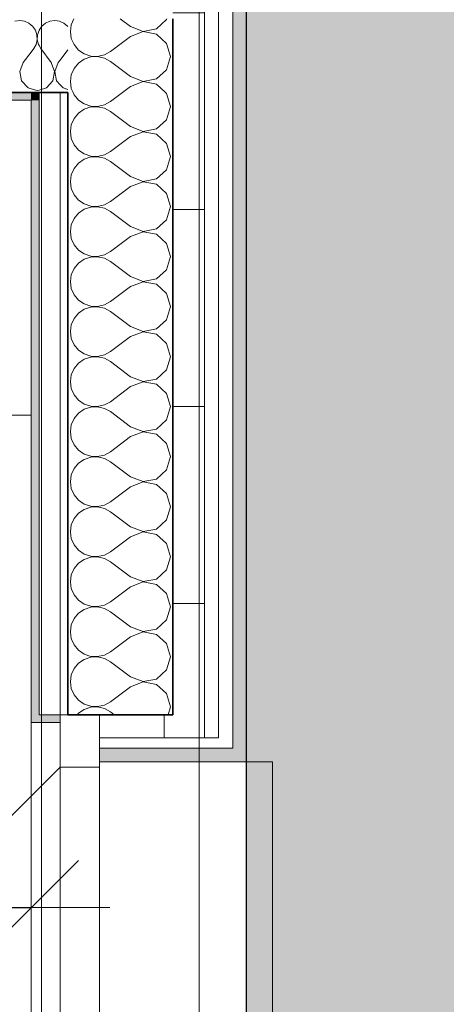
# Model space of a CAD drawing. Header units: metres. Extents: x -7.1 to 26.5, y -14.7 to 18.1.
# Tile 120 of 182: x 22.6 to 23.4, y 1.9 to 3.7. Entities that reach past the tile are written whole.
import ezdxf

# ---------------------------------------------------------------- set-up
doc = ezdxf.new("R2010")
doc.units = ezdxf.units.M
doc.header["$PDMODE"] = 65
doc.linetypes.add('AUSGEZOGEN', pattern=[0])
for name, color, linetype in [('XR$1$010 Aussenwände', 7, 'AUSGEZOGEN'), ('XR$1$010 Aussenwände Schichttrennlinien', 7, 'AUSGEZOGEN'), ('XR$1$010 Fenster', 7, 'AUSGEZOGEN'), ('XR$1$015 Innenwände', 7, 'AUSGEZOGEN'), ('XR$1$015 Innenwände Schichttrennlinien', 7, 'AUSGEZOGEN'), ('XR$1$030 Bodenaufbauten', 7, 'AUSGEZOGEN'), ('XR$1$065 Möbel Einrichtung', 7, 'AUSGEZOGEN'), ('XR$1$080 Raumdefinitionen Kontur', 7, 'AUSGEZOGEN'), ('XR$2$105 Bemassungen 100', 7, 'AUSGEZOGEN'), ('XR$3$010 Aussenwände Bauteilschraffuren', 7, 'AUSGEZOGEN'), ('XR$3$015 Innenwände Bauteilschraffuren', 7, 'AUSGEZOGEN'), ('XR$3$035 Decken', 7, 'AUSGEZOGEN')]:
    doc.layers.add(name, color=color, linetype=linetype)
doc.styles.add('ARIAL', font='arial.ttf')
doc.dimstyles.new('DIMSTYLE_3', dxfattribs={"dimtxt": 0.2, "dimasz": 0.3, "dimexe": 0, "dimexo": 0, "dimgap": 0.1, "dimtad": 2, "dimrnd": 0.005, "dimzin": 4, "dimdsep": 46, "dimtxsty": 'ARIAL', "dimblk1": 'ALL_ML_STRICH', "dimblk2": 'ALL_ML_STRICH', "dimsah": 1, "dimcen": 0, "dimclrd": 7, "dimclre": 7, "dimclrt": 7, "dimadec": 0, "dimazin": 0, "dimtfac": 1, "dimtdec": 0, "dimtix": 1, "dimtmove": 2, "dimatfit": 3, "dimfxl": 0, "dimtzin": 0, "dimlwd": 0, "dimlwe": 18, "dimarcsym": 0})
pattern_1 = [(0, (1500, 1500), (750, 750), [750, -750]), (90, (1500, 1500), (-750, 750), [750, -750])]
pattern_2 = [(0, (0.375, 0.375), (0.1875, 0.1875), [0.1875, -0.1875]), (90, (0.375, 0.375), (-0.1875, 0.1875), [0.1875, -0.1875])]

# ---------------------------------------------------------------- blocks, each defined once
blk = doc.blocks.new('ALL_ML_STRICH')
at = {"color": 0, "linetype": 'ByBlock', "lineweight": -2}
for p, q in [((0, -0.5), (0, 0.5)), ((-0.3, -0.3), (0.3, 0.3)), ((-1, 0), (0.5, 0))]:
    blk.add_line(p, q, dxfattribs=at)
blk = doc.blocks.new('*D156')
at = {"layer": 'DEFPOINTS', "color": 7, "linetype": 'AUSGEZOGEN', "lineweight": 18, "transparency": 16777216}
for p in [(18.6318, 2.3555), (22.6218, 2.1433), (18.6318, 2.0461)]:
    blk.add_point(p, dxfattribs=at)
at = {"layer": 'XR$2$105 Bemassungen 100', "color": 7, "linetype": 'AUSGEZOGEN', "lineweight": -2, "transparency": 16777216}
for p, q in [((18.6318, 2.6261), (18.6318, 2.0461)), ((18.6318, 2.0461), (22.6218, 2.0461)), ((22.6218, 2.0461), (22.6218, 2.0461))]:
    blk.add_line(p, q, dxfattribs=at)
at = {"layer": 'XR$2$105 Bemassungen 100', "color": 7, "linetype": 'AUSGEZOGEN', "lineweight": 18, "transparency": 16777216, "xscale": 0.3, "yscale": 0.3, "zscale": 0.3, "rotation": 180}
blk.add_blockref('ALL_ML_STRICH', (18.6318, 2.0461), dxfattribs=at)
at = {"layer": 'XR$2$105 Bemassungen 100', "color": 7, "linetype": 'AUSGEZOGEN', "lineweight": 18, "transparency": 16777216, "xscale": 0.3, "yscale": 0.3, "zscale": 0.3}
blk.add_blockref('ALL_ML_STRICH', (22.6218, 2.0461), dxfattribs=at)
at = {"layer": 'XR$2$105 Bemassungen 100', "color": 7, "linetype": 'AUSGEZOGEN', "lineweight": 18, "transparency": 16777216, "insert": (20.6382, 2.2496), "char_height": 0.2, "width": 0.64, "attachment_point": 5, "style": 'ARIAL'}
blk.add_mtext('\\W0.80;\\A1;{\\A1;{3.99\\H0.132000;\\S^ ;}}', dxfattribs=at)
blk = doc.blocks.new('COMPLEXOBJECT_48')
at = {"layer": 'XR$3$035 Decken', "color": 8, "linetype": 'AUSGEZOGEN', "lineweight": 25, "transparency": 33554687}
blk.add_lwpolyline([(23.0318, -0.0472), (23.0318, 6.0735), (24.5318, 6.0721)], dxfattribs=at)
blk = doc.blocks.new('COMPLEXOBJECT_60')
at = {"layer": 'XR$3$010 Aussenwände Bauteilschraffuren', "color": 8, "linetype": 'AUSGEZOGEN', "lineweight": 13, "transparency": 33554687}
for p, q in [((22.7017, 3.5985), (22.7036, 3.594)), ((22.7036, 3.594), (22.712, 3.5839)), ((22.712, 3.5839), (22.7229, 3.5765)), ((22.7612, 3.5746), (22.7727, 3.581)), ((22.7961, 3.5985), (22.7727, 3.581)), ((22.8799, 3.5965), (22.8777, 3.5985)), ((22.887, 3.5714), (22.8799, 3.5965)), ((22.7229, 3.5664), (22.712, 3.559)), ((22.7229, 3.5765), (22.7353, 3.5723)), ((22.7353, 3.5706), (22.7229, 3.5664)), ((22.7353, 3.5723), (22.7484, 3.5716)), ((22.7484, 3.5712), (22.7353, 3.5706)), ((22.7484, 3.5716), (22.7612, 3.5746)), ((22.7612, 3.5683), (22.7484, 3.5712)), ((22.7727, 3.5619), (22.7612, 3.5683)), ((22.8799, 3.5464), (22.887, 3.5714)), ((22.7036, 3.5488), (22.6983, 3.5368)), ((22.712, 3.559), (22.7036, 3.5488)), ((22.8108, 3.5333), (22.7727, 3.5619)), ((22.8607, 3.5288), (22.8799, 3.5464)), ((22.6983, 3.5368), (22.6965, 3.5238)), ((22.8108, 3.5333), (22.8351, 3.524)), ((22.8351, 3.524), (22.8607, 3.5288)), ((22.6965, 3.5238), (22.6983, 3.5108)), ((22.6983, 3.5108), (22.7036, 3.4988)), ((22.8108, 3.5143), (22.7727, 3.4857)), ((22.8351, 3.5236), (22.8108, 3.5143)), ((22.8607, 3.5188), (22.8351, 3.5236)), ((22.8799, 3.5012), (22.8607, 3.5188)), ((22.7036, 3.4988), (22.712, 3.4887)), ((22.712, 3.4887), (22.7229, 3.4812)), ((22.887, 3.4762), (22.8799, 3.5012)), ((22.7229, 3.4712), (22.712, 3.4637)), ((22.7229, 3.4812), (22.7353, 3.477)), ((22.7353, 3.4754), (22.7229, 3.4712)), ((22.7353, 3.477), (22.7484, 3.4764)), ((22.7484, 3.476), (22.7353, 3.4754)), ((22.7484, 3.4764), (22.7612, 3.4794)), ((22.7612, 3.473), (22.7484, 3.476)), ((22.7612, 3.4794), (22.7727, 3.4857)), ((22.7727, 3.4667), (22.7612, 3.473)), ((22.8799, 3.4512), (22.887, 3.4762)), ((22.7036, 3.4536), (22.6983, 3.4416)), ((22.712, 3.4637), (22.7036, 3.4536)), ((22.8108, 3.4381), (22.7727, 3.4667)), ((22.8607, 3.4336), (22.8799, 3.4512)), ((22.6983, 3.4416), (22.6965, 3.4286)), ((22.8108, 3.4381), (22.8351, 3.4288)), ((22.8351, 3.4288), (22.8607, 3.4336)), ((22.6965, 3.4286), (22.6983, 3.4156)), ((22.6983, 3.4156), (22.7036, 3.4035)), ((22.8108, 3.419), (22.7727, 3.3905)), ((22.8351, 3.4284), (22.8108, 3.419)), ((22.8607, 3.4235), (22.8351, 3.4284)), ((22.8799, 3.406), (22.8607, 3.4235)), ((22.7036, 3.4035), (22.712, 3.3934)), ((22.712, 3.3934), (22.7229, 3.386)), ((22.887, 3.381), (22.8799, 3.406)), ((22.7229, 3.3759), (22.712, 3.3685)), ((22.7229, 3.386), (22.7353, 3.3818)), ((22.7353, 3.3801), (22.7229, 3.3759)), ((22.7353, 3.3818), (22.7484, 3.3811)), ((22.7484, 3.3808), (22.7353, 3.3801)), ((22.7484, 3.3811), (22.7612, 3.3841)), ((22.7612, 3.3778), (22.7484, 3.3808)), ((22.7612, 3.3841), (22.7727, 3.3905)), ((22.7727, 3.3714), (22.7612, 3.3778)), ((22.8799, 3.3559), (22.887, 3.381)), ((22.7036, 3.3584), (22.6983, 3.3463)), ((22.712, 3.3685), (22.7036, 3.3584)), ((22.8108, 3.3429), (22.7727, 3.3714)), ((22.6983, 3.3463), (22.6965, 3.3333)), ((22.8108, 3.3429), (22.8351, 3.3335)), ((22.8351, 3.3335), (22.8607, 3.3384)), ((22.8607, 3.3384), (22.8799, 3.3559)), ((22.6965, 3.3333), (22.6983, 3.3203)), ((22.6983, 3.3203), (22.7036, 3.3083)), ((22.8108, 3.3238), (22.7727, 3.2952)), ((22.8351, 3.3331), (22.8108, 3.3238)), ((22.8607, 3.3283), (22.8351, 3.3331)), ((22.8799, 3.3107), (22.8607, 3.3283)), ((22.7036, 3.3083), (22.712, 3.2982)), ((22.887, 3.2857), (22.8799, 3.3107)), ((22.712, 3.2982), (22.7229, 3.2907)), ((22.7229, 3.2907), (22.7353, 3.2865)), ((22.7353, 3.2849), (22.7229, 3.2807)), ((22.7353, 3.2865), (22.7484, 3.2859)), ((22.7484, 3.2855), (22.7353, 3.2849)), ((22.7484, 3.2859), (22.7612, 3.2889)), ((22.7612, 3.2825), (22.7484, 3.2855)), ((22.7612, 3.2889), (22.7727, 3.2952)), ((22.7727, 3.2762), (22.7612, 3.2825)), ((22.8799, 3.2607), (22.887, 3.2857)), ((22.7036, 3.2631), (22.6983, 3.2511)), ((22.712, 3.2732), (22.7036, 3.2631)), ((22.7229, 3.2807), (22.712, 3.2732)), ((22.8108, 3.2476), (22.7727, 3.2762)), ((22.6983, 3.2511), (22.6965, 3.2381)), ((22.8108, 3.2476), (22.8351, 3.2383)), ((22.8607, 3.2431), (22.8799, 3.2607)), ((22.6965, 3.2381), (22.6983, 3.2251)), ((22.6983, 3.2251), (22.7036, 3.2131)), ((22.8108, 3.2286), (22.7727, 3.2)), ((22.8351, 3.2379), (22.8108, 3.2286)), ((22.8351, 3.2383), (22.8607, 3.2431)), ((22.8607, 3.2331), (22.8351, 3.2379)), ((22.8799, 3.2155), (22.8607, 3.2331)), ((22.7036, 3.2131), (22.712, 3.2029)), ((22.887, 3.1905), (22.8799, 3.2155)), ((22.712, 3.2029), (22.7229, 3.1955)), ((22.7229, 3.1955), (22.7353, 3.1913)), ((22.7353, 3.1896), (22.7229, 3.1854)), ((22.7353, 3.1913), (22.7484, 3.1907)), ((22.7484, 3.1903), (22.7353, 3.1896)), ((22.7484, 3.1907), (22.7612, 3.1936)), ((22.7612, 3.1873), (22.7484, 3.1903)), ((22.7612, 3.1936), (22.7727, 3.2)), ((22.7727, 3.181), (22.7612, 3.1873)), ((22.8799, 3.1654), (22.887, 3.1905)), ((22.712, 3.178), (22.7036, 3.1679)), ((22.7229, 3.1854), (22.712, 3.178)), ((22.8108, 3.1524), (22.7727, 3.181)), ((22.6983, 3.1559), (22.6965, 3.1429)), ((22.7036, 3.1679), (22.6983, 3.1559)), ((22.8108, 3.1524), (22.8351, 3.143)), ((22.8607, 3.1479), (22.8799, 3.1654)), ((22.6965, 3.1429), (22.6983, 3.1298)), ((22.8108, 3.1333), (22.7727, 3.1048)), ((22.8351, 3.1427), (22.8108, 3.1333)), ((22.8351, 3.143), (22.8607, 3.1479)), ((22.8607, 3.1378), (22.8351, 3.1427)), ((22.8799, 3.1203), (22.8607, 3.1378)), ((22.6983, 3.1298), (22.7036, 3.1178)), ((22.7036, 3.1178), (22.712, 3.1077)), ((22.887, 3.0952), (22.8799, 3.1203)), ((22.712, 3.1077), (22.7229, 3.1003)), ((22.7229, 3.1003), (22.7353, 3.0961)), ((22.7353, 3.0944), (22.7229, 3.0902)), ((22.7353, 3.0961), (22.7484, 3.0954)), ((22.7484, 3.095), (22.7353, 3.0944)), ((22.7484, 3.0954), (22.7612, 3.0984)), ((22.7612, 3.0921), (22.7484, 3.095)), ((22.7612, 3.0984), (22.7727, 3.1048)), ((22.8799, 3.0702), (22.887, 3.0952)), ((22.712, 3.0828), (22.7036, 3.0727)), ((22.7229, 3.0902), (22.712, 3.0828)), ((22.7727, 3.0857), (22.7612, 3.0921)), ((22.8108, 3.0571), (22.7727, 3.0857)), ((22.6983, 3.0606), (22.6965, 3.0476)), ((22.7036, 3.0727), (22.6983, 3.0606)), ((22.8108, 3.0571), (22.8351, 3.0478)), ((22.8607, 3.0526), (22.8799, 3.0702)), ((22.6965, 3.0476), (22.6983, 3.0346)), ((22.8108, 3.0381), (22.7727, 3.0095)), ((22.8351, 3.0474), (22.8108, 3.0381)), ((22.8351, 3.0478), (22.8607, 3.0526)), ((22.8607, 3.0426), (22.8351, 3.0474)), ((22.8799, 3.025), (22.8607, 3.0426)), ((22.6983, 3.0346), (22.7036, 3.0226)), ((22.7036, 3.0226), (22.712, 3.0125)), ((22.887, 3), (22.8799, 3.025)), ((22.712, 3.0125), (22.7229, 3.005)), ((22.7229, 3.005), (22.7353, 3.0008)), ((22.7353, 3.0008), (22.7484, 3.0002)), ((22.7484, 2.9998), (22.7353, 2.9992)), ((22.7484, 3.0002), (22.7612, 3.0032)), ((22.7612, 2.9968), (22.7484, 2.9998)), ((22.7612, 3.0032), (22.7727, 3.0095)), ((22.8799, 2.975), (22.887, 3)), ((22.712, 2.9875), (22.7036, 2.9774)), ((22.7229, 2.995), (22.712, 2.9875)), ((22.7353, 2.9992), (22.7229, 2.995)), ((22.7727, 2.9905), (22.7612, 2.9968)), ((22.8108, 2.9619), (22.7727, 2.9905)), ((22.6983, 2.9654), (22.6965, 2.9524)), ((22.7036, 2.9774), (22.6983, 2.9654)), ((22.8607, 2.9574), (22.8799, 2.975)), ((22.6965, 2.9524), (22.6983, 2.9394)), ((22.8108, 2.9619), (22.8351, 2.9526)), ((22.8351, 2.9522), (22.8108, 2.9429)), ((22.8351, 2.9526), (22.8607, 2.9574)), ((22.8607, 2.9474), (22.8351, 2.9522)), ((22.8799, 2.9298), (22.8607, 2.9474)), ((22.6983, 2.9394), (22.7036, 2.9273)), ((22.7036, 2.9273), (22.712, 2.9172)), ((22.8108, 2.9429), (22.7727, 2.9143)), ((22.887, 2.9048), (22.8799, 2.9298)), ((22.712, 2.9172), (22.7229, 2.9098)), ((22.7229, 2.9098), (22.7353, 2.9056)), ((22.7484, 2.905), (22.7612, 2.9079)), ((22.7612, 2.9079), (22.7727, 2.9143)), ((22.712, 2.8923), (22.7036, 2.8822)), ((22.7229, 2.8997), (22.712, 2.8923)), ((22.7353, 2.9039), (22.7229, 2.8997)), ((22.7353, 2.9056), (22.7484, 2.905)), ((22.7484, 2.9046), (22.7353, 2.9039)), ((22.7612, 2.9016), (22.7484, 2.9046)), ((22.7727, 2.8952), (22.7612, 2.9016)), ((22.8108, 2.8667), (22.7727, 2.8952)), ((22.8799, 2.8797), (22.887, 2.9048)), ((22.6983, 2.8702), (22.6965, 2.8571)), ((22.7036, 2.8822), (22.6983, 2.8702)), ((22.8607, 2.8622), (22.8799, 2.8797)), ((22.6965, 2.8571), (22.6983, 2.8441)), ((22.8108, 2.8667), (22.8351, 2.8573)), ((22.8351, 2.857), (22.8108, 2.8476)), ((22.8351, 2.8573), (22.8607, 2.8622)), ((22.8607, 2.8521), (22.8351, 2.857)), ((22.8799, 2.8346), (22.8607, 2.8521)), ((22.6983, 2.8441), (22.7036, 2.8321)), ((22.7036, 2.8321), (22.712, 2.822)), ((22.8108, 2.8476), (22.7727, 2.819)), ((22.887, 2.8095), (22.8799, 2.8346)), ((22.712, 2.822), (22.7229, 2.8146)), ((22.7229, 2.8146), (22.7353, 2.8104)), ((22.7484, 2.8097), (22.7612, 2.8127)), ((22.7612, 2.8127), (22.7727, 2.819)), ((22.712, 2.7971), (22.7036, 2.7869)), ((22.7229, 2.8045), (22.712, 2.7971)), ((22.7353, 2.8087), (22.7229, 2.8045)), ((22.7353, 2.8104), (22.7484, 2.8097)), ((22.7484, 2.8093), (22.7353, 2.8087)), ((22.7612, 2.8064), (22.7484, 2.8093)), ((22.7727, 2.8), (22.7612, 2.8064)), ((22.8108, 2.7714), (22.7727, 2.8)), ((22.8799, 2.7845), (22.887, 2.8095)), ((22.6983, 2.7749), (22.6965, 2.7619)), ((22.7036, 2.7869), (22.6983, 2.7749)), ((22.8607, 2.7669), (22.8799, 2.7845)), ((22.6965, 2.7619), (22.6983, 2.7489)), ((22.8108, 2.7714), (22.8351, 2.7621)), ((22.8351, 2.7617), (22.8108, 2.7524)), ((22.8351, 2.7621), (22.8607, 2.7669)), ((22.8607, 2.7569), (22.8351, 2.7617)), ((22.8799, 2.7393), (22.8607, 2.7569)), ((22.6983, 2.7489), (22.7036, 2.7369)), ((22.8108, 2.7524), (22.7727, 2.7238)), ((22.887, 2.7143), (22.8799, 2.7393)), ((22.7036, 2.7369), (22.712, 2.7268)), ((22.712, 2.7268), (22.7229, 2.7193)), ((22.7229, 2.7193), (22.7353, 2.7151)), ((22.7612, 2.7175), (22.7727, 2.7238)), ((22.712, 2.7018), (22.7036, 2.6917)), ((22.7229, 2.7093), (22.712, 2.7018)), ((22.7353, 2.7135), (22.7229, 2.7093)), ((22.7353, 2.7151), (22.7484, 2.7145)), ((22.7484, 2.7141), (22.7353, 2.7135)), ((22.7484, 2.7145), (22.7612, 2.7175)), ((22.7612, 2.7111), (22.7484, 2.7141)), ((22.7727, 2.7048), (22.7612, 2.7111)), ((22.8108, 2.6762), (22.7727, 2.7048)), ((22.8799, 2.6893), (22.887, 2.7143)), ((22.7036, 2.6917), (22.6983, 2.6797)), ((22.8607, 2.6717), (22.8799, 2.6893)), ((22.6983, 2.6797), (22.6965, 2.6667)), ((22.6965, 2.6667), (22.6983, 2.6537)), ((22.8108, 2.6762), (22.8351, 2.6669)), ((22.8351, 2.6665), (22.8108, 2.6571)), ((22.8351, 2.6669), (22.8607, 2.6717)), ((22.8607, 2.6616), (22.8351, 2.6665)), ((22.6983, 2.6537), (22.7036, 2.6416)), ((22.8108, 2.6571), (22.7727, 2.6286)), ((22.8799, 2.6441), (22.8607, 2.6616)), ((22.887, 2.619), (22.8799, 2.6441)), ((22.7036, 2.6416), (22.712, 2.6315)), ((22.712, 2.6315), (22.7229, 2.6241)), ((22.7612, 2.6222), (22.7727, 2.6286)), ((22.712, 2.6066), (22.7036, 2.5965)), ((22.7229, 2.614), (22.712, 2.6066)), ((22.7229, 2.6241), (22.7353, 2.6199)), ((22.7353, 2.6182), (22.7229, 2.614)), ((22.7353, 2.6199), (22.7484, 2.6192)), ((22.7484, 2.6189), (22.7353, 2.6182)), ((22.7484, 2.6192), (22.7612, 2.6222)), ((22.7612, 2.6159), (22.7484, 2.6189)), ((22.7727, 2.6095), (22.7612, 2.6159)), ((22.8108, 2.581), (22.7727, 2.6095)), ((22.8799, 2.594), (22.887, 2.619)), ((22.7036, 2.5965), (22.6983, 2.5844)), ((22.8607, 2.5765), (22.8799, 2.594)), ((22.6983, 2.5844), (22.6965, 2.5714)), ((22.6965, 2.5714), (22.6983, 2.5584)), ((22.8108, 2.581), (22.8351, 2.5716)), ((22.8351, 2.5712), (22.8108, 2.5619)), ((22.8351, 2.5716), (22.8607, 2.5765)), ((22.8607, 2.5664), (22.8351, 2.5712)), ((22.6983, 2.5584), (22.7036, 2.5464)), ((22.8108, 2.5619), (22.7727, 2.5333)), ((22.8799, 2.5488), (22.8607, 2.5664)), ((22.7036, 2.5464), (22.712, 2.5363)), ((22.712, 2.5363), (22.7229, 2.5288)), ((22.7612, 2.527), (22.7727, 2.5333)), ((22.887, 2.5238), (22.8799, 2.5488)), ((22.7229, 2.5188), (22.712, 2.5113)), ((22.7229, 2.5288), (22.7353, 2.5246)), ((22.7353, 2.523), (22.7229, 2.5188)), ((22.7353, 2.5246), (22.7484, 2.524)), ((22.7484, 2.5236), (22.7353, 2.523)), ((22.7484, 2.524), (22.7612, 2.527)), ((22.7612, 2.5206), (22.7484, 2.5236)), ((22.7727, 2.5143), (22.7612, 2.5206)), ((22.8108, 2.4857), (22.7727, 2.5143)), ((22.8799, 2.4988), (22.887, 2.5238)), ((22.7036, 2.5012), (22.6983, 2.4892)), ((22.712, 2.5113), (22.7036, 2.5012)), ((22.8607, 2.4812), (22.8799, 2.4988)), ((22.6983, 2.4892), (22.6965, 2.4762)), ((22.6965, 2.4762), (22.6983, 2.4632)), ((22.8108, 2.4857), (22.8351, 2.4764)), ((22.8351, 2.476), (22.8108, 2.4667)), ((22.8351, 2.4764), (22.8607, 2.4812)), ((22.8607, 2.4712), (22.8351, 2.476)), ((22.6983, 2.4632), (22.7036, 2.4512)), ((22.8108, 2.4667), (22.7727, 2.4381)), ((22.8799, 2.4536), (22.8607, 2.4712)), ((22.7036, 2.4512), (22.712, 2.441)), ((22.712, 2.441), (22.7229, 2.4336)), ((22.7612, 2.4317), (22.7727, 2.4381)), ((22.887, 2.4286), (22.8799, 2.4536)), ((22.7229, 2.4235), (22.712, 2.4161)), ((22.7229, 2.4336), (22.7353, 2.4294)), ((22.7353, 2.4277), (22.7229, 2.4235)), ((22.7353, 2.4294), (22.7484, 2.4288)), ((22.7484, 2.4284), (22.7353, 2.4277)), ((22.7484, 2.4288), (22.7612, 2.4317)), ((22.7612, 2.4254), (22.7484, 2.4284)), ((22.7727, 2.419), (22.7612, 2.4254)), ((22.7801, 2.4135), (22.7727, 2.419)), ((22.8827, 2.4135), (22.887, 2.4286)), ((22.712, 2.4161), (22.7099, 2.4135))]:
    blk.add_line(p, q, dxfattribs=at)
blk = doc.blocks.new('COMPLEXOBJECT_62')
at = {"layer": 'XR$3$010 Aussenwände Bauteilschraffuren', "color": 8, "linetype": 'AUSGEZOGEN', "lineweight": 13, "transparency": 33554687}
for p, q in [((22.7033, 3.7385), (22.6983, 3.7273)), ((22.8108, 3.7238), (22.7912, 3.7385)), ((22.8607, 3.7193), (22.8799, 3.7369)), ((22.8799, 3.7369), (22.8804, 3.7385)), ((22.6983, 3.7273), (22.6965, 3.7143)), ((22.6965, 3.7143), (22.6983, 3.7013)), ((22.8108, 3.7238), (22.8351, 3.7145)), ((22.8351, 3.7141), (22.8108, 3.7048)), ((22.8351, 3.7145), (22.8607, 3.7193)), ((22.8607, 3.7093), (22.8351, 3.7141)), ((22.6983, 3.7013), (22.7036, 3.6893)), ((22.8108, 3.7048), (22.7727, 3.6762)), ((22.8799, 3.6917), (22.8607, 3.7093)), ((22.7036, 3.6893), (22.712, 3.6791)), ((22.712, 3.6791), (22.7229, 3.6717)), ((22.7612, 3.6698), (22.7727, 3.6762)), ((22.887, 3.6667), (22.8799, 3.6917)), ((22.7229, 3.6616), (22.712, 3.6542)), ((22.7229, 3.6717), (22.7353, 3.6675)), ((22.7353, 3.6658), (22.7229, 3.6616)), ((22.7353, 3.6675), (22.7484, 3.6669)), ((22.7484, 3.6665), (22.7353, 3.6658)), ((22.7484, 3.6669), (22.7612, 3.6698)), ((22.7612, 3.6635), (22.7484, 3.6665)), ((22.7727, 3.6571), (22.7612, 3.6635)), ((22.8108, 3.6286), (22.7727, 3.6571)), ((22.8799, 3.6416), (22.887, 3.6667)), ((22.7036, 3.6441), (22.6983, 3.6321)), ((22.712, 3.6542), (22.7036, 3.6441)), ((22.8607, 3.6241), (22.8799, 3.6416)), ((22.6983, 3.6321), (22.6965, 3.619)), ((22.6965, 3.619), (22.6983, 3.606)), ((22.8108, 3.6286), (22.8351, 3.6192)), ((22.8351, 3.6189), (22.8108, 3.6095)), ((22.8351, 3.6192), (22.8607, 3.6241)), ((22.8607, 3.614), (22.8351, 3.6189)), ((22.6983, 3.606), (22.7017, 3.5985)), ((22.8108, 3.6095), (22.7961, 3.5985)), ((22.8777, 3.5985), (22.8607, 3.614))]:
    blk.add_line(p, q, dxfattribs=at)
blk = doc.blocks.new('COMPLEXOBJECT_226')
at = {"layer": 'XR$3$015 Innenwände Bauteilschraffuren', "color": 8, "linetype": 'AUSGEZOGEN', "lineweight": 13, "transparency": 33554687}
for p, q in [((22.6246, 3.7243), (22.6218, 3.7267)), ((22.6298, 3.7167), (22.6246, 3.7243)), ((22.6328, 3.708), (22.6298, 3.7167)), ((22.6368, 3.7165), (22.6339, 3.708)), ((22.6311, 3.6899), (22.6332, 3.6988)), ((22.6332, 3.6988), (22.6328, 3.708)), ((22.6339, 3.708), (22.6335, 3.6988)), ((22.6335, 3.6988), (22.6355, 3.6899)), ((22.6218, 3.6753), (22.6267, 3.6818)), ((22.6267, 3.6818), (22.6311, 3.6899)), ((22.6355, 3.6899), (22.6368, 3.6877)), ((22.6218, 3.6051), (22.6333, 3.6018)), ((22.6333, 3.6018), (22.6368, 3.6028))]:
    blk.add_line(p, q, dxfattribs=at)
blk = doc.blocks.new('COMPLEXOBJECT_227')
at = {"layer": 'XR$3$015 Innenwände Bauteilschraffuren', "color": 8, "linetype": 'AUSGEZOGEN', "lineweight": 13, "transparency": 33554687}
for p, q in [((22.6576, 3.7339), (22.6491, 3.7302)), ((22.6667, 3.7352), (22.6576, 3.7339)), ((22.6758, 3.7339), (22.6667, 3.7352)), ((22.6768, 3.7335), (22.6758, 3.7339)), ((22.6369, 3.7167), (22.6368, 3.7165)), ((22.6421, 3.7243), (22.6369, 3.7167)), ((22.6491, 3.7302), (22.6421, 3.7243)), ((22.6368, 3.6877), (22.64, 3.6818)), ((22.66, 3.6552), (22.64, 3.6818)), ((22.6733, 3.6552), (22.6768, 3.6597)), ((22.6665, 3.6382), (22.66, 3.6552)), ((22.6631, 3.6203), (22.6665, 3.6382)), ((22.6733, 3.6552), (22.6668, 3.6382)), ((22.6668, 3.6382), (22.6702, 3.6203)), ((22.6509, 3.6068), (22.6631, 3.6203)), ((22.6702, 3.6203), (22.6768, 3.6131)), ((22.6368, 3.6028), (22.6509, 3.6068))]:
    blk.add_line(p, q, dxfattribs=at)
blk = doc.blocks.new('COMPLEXOBJECT_228')
at = {"layer": 'XR$3$015 Innenwände Bauteilschraffuren', "color": 8, "linetype": 'AUSGEZOGEN', "lineweight": 13, "transparency": 33554687}
for p, q in [((22.6842, 3.7302), (22.6768, 3.7335)), ((22.6913, 3.7243), (22.6842, 3.7302)), ((22.6918, 3.7236), (22.6913, 3.7243)), ((22.6768, 3.6597), (22.6918, 3.6797)), ((22.6768, 3.6131), (22.6825, 3.6068)), ((22.6825, 3.6068), (22.6918, 3.6042))]:
    blk.add_line(p, q, dxfattribs=at)
blk = doc.blocks.new('COMPLEXOBJECT_229')
at = {"layer": 'XR$3$015 Innenwände Bauteilschraffuren', "color": 8, "linetype": 'AUSGEZOGEN', "lineweight": 13, "transparency": 33554687}
for p, q in [((22.6, 3.7352), (22.5909, 3.7339)), ((22.6091, 3.7339), (22.6, 3.7352)), ((22.6175, 3.7302), (22.6091, 3.7339)), ((22.6218, 3.7267), (22.6175, 3.7302)), ((22.6067, 3.6552), (22.6218, 3.6753)), ((22.6067, 3.6552), (22.6001, 3.6382)), ((22.6001, 3.6382), (22.6035, 3.6203)), ((22.6035, 3.6203), (22.6158, 3.6068)), ((22.6158, 3.6068), (22.6218, 3.6051))]:
    blk.add_line(p, q, dxfattribs=at)

msp = doc.modelspace()

# ---------------------------------------------------------------- hatches: boundary and pattern name
at = {"layer": 'XR$3$010 Aussenwände Bauteilschraffuren', "linetype": 'AUSGEZOGEN', "lineweight": 13, "true_color": 0xa79e8b, "transparency": 33554687}
for points in [[(23.0318, 4.3075), (23.0058, 4.3075), (23.0058, 2.3495), (23.0318, 2.3495)], [(23.0318, 2.3495), (22.7518, 2.3495), (22.7518, 2.3235), (23.0318, 2.3235)]]:
    msp.add_hatch(color=253, dxfattribs=at).paths.add_polyline_path(points)
at = {"layer": 'XR$3$010 Aussenwände Bauteilschraffuren', "linetype": 'AUSGEZOGEN', "lineweight": 13, "transparency": 33554687}
h = msp.add_hatch(dxfattribs=at)
h.set_pattern_fill('MUSTER', color=8, scale=750, style=0, pattern_type=2)
h.set_pattern_definition(pattern_1)
h.paths.add_polyline_path([(23.0058, 4.2875), (22.9788, 4.2875), (22.9788, 2.3695), (23.0058, 2.3695)], flags=0)
h = msp.add_hatch(dxfattribs=at)
h.set_pattern_fill('MUSTER', color=42, scale=0.1875, style=0, pattern_type=2)
h.set_pattern_definition(pattern_2)
h.paths.add_polyline_path([(22.9518, 4.2435), (22.8918, 4.2435), (22.8918, 2.4135), (22.9518, 2.4135)], flags=0)
at = {"layer": 'XR$3$010 Aussenwände Bauteilschraffuren', "linetype": 'AUSGEZOGEN', "lineweight": 13, "true_color": 0x202020, "transparency": 33554687}
for points in [[(22.6218, 3.5985), (22.6218, 3.5835), (22.6368, 3.5835), (22.6368, 3.5985)], [(22.6218, 3.5835), (22.6218, 2.4135), (22.6368, 2.4135), (22.6368, 3.5835)], [(22.6218, 2.4135), (22.6218, 2.3985), (22.6768, 2.3985), (22.6768, 2.4135)]]:
    msp.add_hatch(color=250, dxfattribs=at).paths.add_polyline_path(points)
at = {"layer": 'XR$3$010 Aussenwände Bauteilschraffuren', "linetype": 'AUSGEZOGEN', "lineweight": 13, "transparency": 33554687}
h = msp.add_hatch(dxfattribs=at)
h.set_pattern_fill('MUSTER', color=8, scale=750, style=0, pattern_type=2)
h.set_pattern_definition(pattern_1)
h.paths.add_polyline_path([(22.6768, 3.5985), (22.6768, 2.4135), (22.6918, 2.4135), (22.6918, 3.5985)], flags=0)
h = msp.add_hatch(dxfattribs=at)
h.set_pattern_fill('MUSTER', color=42, scale=0.1875, style=0, pattern_type=2)
h.set_pattern_definition(pattern_2)
h.paths.add_polyline_path([(22.9518, 2.4135), (22.7518, 2.4135), (22.7518, 2.3695), (22.9518, 2.3695)], flags=0)
h = msp.add_hatch(dxfattribs=at)
h.set_pattern_fill('MUSTER', color=8, scale=750, style=0, pattern_type=2)
h.set_pattern_definition(pattern_1)
h.paths.add_polyline_path([(23.0058, 2.3695), (22.7518, 2.3695), (22.7518, 2.3495), (23.0058, 2.3495)], flags=0)
at = {"layer": 'XR$3$015 Innenwände Bauteilschraffuren', "linetype": 'AUSGEZOGEN', "lineweight": 13, "true_color": 0x202020, "transparency": 33554687}
msp.add_hatch(color=250, dxfattribs=at).paths.add_polyline_path([(18.6468, 3.5835), (22.6218, 3.5835), (22.6218, 3.5985), (18.6468, 3.5985)])
at = {"layer": 'XR$3$035 Decken', "linetype": 'AUSGEZOGEN', "lineweight": 13, "transparency": 33554687}
msp.add_hatch(color=254, dxfattribs=at).paths.add_polyline_path([(23.0318, -0.0472), (24.5318, -0.0472), (24.6065, -0.0491), (24.6811, -0.0547), (24.7553, -0.064), (24.829, -0.077), (24.9019, -0.0936), (24.9739, -0.1139), (25.0448, -0.1377), (25.1144, -0.165), (25.1826, -0.1958), (25.2491, -0.2299), (25.3139, -0.2673), (25.3767, -0.3078), (25.4375, -0.3515), (25.496, -0.3981), (25.552, -0.4476), (25.6056, -0.4998), (25.6565, -0.5546), (25.7046, -0.6119), (25.7497, -0.6715), (25.7919, -0.7333), (25.8309, -0.7971), (25.8667, -0.8627), (25.8992, -0.9301), (25.9283, -0.999), (25.9539, -1.0693), (25.976, -1.1407), (25.9945, -1.2132), (26.0093, -1.2865), (26.0205, -1.3605), (26.028, -1.4349), (26.0318, -1.5096), (26.0314, 7.5377), (26.0286, 7.4626), (26.022, 7.3878), (26.0117, 7.3134), (25.9976, 7.2396), (25.9798, 7.1666), (25.9583, 7.0946), (25.9332, 7.0238), (25.9045, 6.9544), (25.8724, 6.8865), (25.8368, 6.8203), (25.798, 6.756), (25.7559, 6.6938), (25.7108, 6.6337), (25.6626, 6.5761), (25.6116, 6.5209), (25.5579, 6.4684), (25.5016, 6.4187), (25.4428, 6.3719), (25.3818, 6.3281), (25.3186, 6.2875), (25.2534, 6.2501), (25.1864, 6.2161), (25.1178, 6.1855), (25.0477, 6.1585), (24.9764, 6.135), (24.9039, 6.1152), (24.8306, 6.099), (24.7565, 6.0866), (24.6818, 6.078), (24.6069, 6.0731), (24.5318, 6.0721), (23.0318, 6.0735)])

# ---------------------------------------------------------------- linework, layer by layer
at = {"layer": 'XR$1$010 Aussenwände', "color": 7, "linetype": 'AUSGEZOGEN', "lineweight": 18, "transparency": 33554687}
for p, q in [((23.0318, 2.3495), (23.0318, 4.3075)), ((22.6218, 3.5835), (22.6218, 2.4135)), ((22.6218, 2.4135), (22.6218, 2.3985)), ((22.6918, 2.4135), (22.6768, 2.4135)), ((22.7518, 2.4135), (22.7518, 2.3695)), ((22.6768, 2.3985), (22.6218, 2.3985)), ((22.7518, 2.3695), (22.7518, 2.3495)), ((22.7518, 2.3495), (22.7518, 2.3235)), ((23.0318, 2.3495), (23.0318, 2.3235)), ((22.8918, 2.3235), (22.7518, 2.3235)), ((22.9518, 2.3235), (22.8918, 2.3235)), ((22.9788, 2.3235), (22.9518, 2.3235)), ((23.0058, 2.3235), (22.9788, 2.3235)), ((23.0318, 2.3235), (23.0058, 2.3235))]:
    msp.add_line(p, q, dxfattribs=at)
at = {"layer": 'XR$1$010 Aussenwände', "color": 7, "linetype": 'AUSGEZOGEN', "lineweight": 35, "transparency": 33554687}
msp.add_line((22.7518, 2.4135), (22.6918, 2.4135), dxfattribs=at)
at = {"layer": 'XR$1$010 Aussenwände Schichttrennlinien', "color": 7, "linetype": 'AUSGEZOGEN', "lineweight": 18, "transparency": 33554687}
for p, q in [((22.9788, 2.3695), (22.9788, 4.2875)), ((23.0058, 2.3695), (23.0058, 4.2875)), ((22.9518, 2.4135), (22.9518, 4.2435)), ((22.6368, 3.5985), (22.6368, 2.4135)), ((22.6768, 3.5985), (22.6768, 2.4135)), ((22.6368, 2.4135), (22.6768, 2.4135)), ((22.6768, 2.4135), (22.6768, 2.3985)), ((22.9518, 2.4135), (22.9518, 2.3695)), ((22.7518, 2.3695), (22.9518, 2.3695)), ((22.9788, 2.3695), (22.7518, 2.3695)), ((23.0058, 2.3695), (23.0058, 2.3495)), ((22.7518, 2.3495), (23.0058, 2.3495)), ((23.0058, 2.3495), (22.7518, 2.3495))]:
    msp.add_line(p, q, dxfattribs=at)
at = {"layer": 'XR$1$010 Aussenwände Schichttrennlinien', "color": 7, "linetype": 'AUSGEZOGEN', "lineweight": 35, "transparency": 33554687}
for p, q in [((22.8918, 3.5985), (22.8918, 3.7385)), ((22.6218, 3.5985), (22.6368, 3.5985)), ((22.6218, 3.5985), (22.6368, 3.5985)), ((22.6368, 3.5985), (22.6768, 3.5985)), ((22.6368, 3.5985), (22.6768, 3.5985)), ((22.6768, 3.5985), (22.6918, 3.5985)), ((22.6768, 3.5985), (22.6918, 3.5985)), ((22.6918, 2.4135), (22.6918, 3.5985)), ((22.8918, 2.4135), (22.8918, 3.5985)), ((22.8918, 2.4135), (22.7518, 2.4135))]:
    msp.add_line(p, q, dxfattribs=at)
at = {"layer": 'XR$1$010 Fenster', "color": 7, "linetype": 'AUSGEZOGEN', "lineweight": 13, "transparency": 33554687}
for p, q in [((22.6218, 2.4135), (22.6218, 2.3985)), ((22.6768, 2.4135), (22.6768, 2.3135)), ((22.6918, 2.4135), (22.6768, 2.4135)), ((22.6918, 2.4135), (22.6768, 2.4135)), ((22.7518, 2.4135), (22.6918, 2.4135)), ((22.7518, 2.4135), (22.6918, 2.4135)), ((22.7518, 2.3135), (22.7518, 2.4135)), ((22.7518, 2.4135), (22.7518, 2.3695)), ((22.7518, 2.4135), (22.7518, 2.3695)), ((22.6218, 2.3985), (22.6218, 0.2485)), ((22.6768, 2.3985), (22.6218, 2.3985)), ((22.7518, 2.3695), (22.7518, 2.3495)), ((22.7518, 2.3695), (22.7518, 2.3495)), ((22.7518, 2.3495), (22.7518, 2.3235)), ((22.7518, 2.3495), (22.7518, 2.3235)), ((22.6768, 2.3135), (22.1818, 1.8185)), ((22.6768, 2.3135), (22.7518, 2.3135)), ((22.6768, 2.3135), (22.6768, 1.6735)), ((22.8918, 2.3235), (22.7518, 2.3235)), ((22.7518, 1.6735), (22.7518, 2.3135)), ((22.9518, 2.3235), (22.8918, 2.3235)), ((22.9788, 2.3235), (22.9518, 2.3235)), ((23.0058, 2.3235), (22.9788, 2.3235)), ((23.0318, 2.3235), (23.0058, 2.3235)), ((23.0318, 2.3235), (23.0814, 2.3235)), ((23.0318, 2.3235), (23.0318, 0.3235)), ((23.0814, 2.3235), (23.0814, 0.3235))]:
    msp.add_line(p, q, dxfattribs=at)
at = {"layer": 'XR$1$015 Innenwände', "color": 7, "linetype": 'AUSGEZOGEN', "lineweight": 18, "transparency": 33554687}
msp.add_line((18.6468, 3.5835), (22.6218, 3.5835), dxfattribs=at)
at = {"layer": 'XR$1$015 Innenwände Schichttrennlinien', "color": 7, "linetype": 'AUSGEZOGEN', "lineweight": 35, "transparency": 33554687}
msp.add_line((18.7868, 3.5985), (22.6218, 3.5985), dxfattribs=at)
at = {"layer": 'XR$1$030 Bodenaufbauten', "color": 254, "linetype": 'AUSGEZOGEN', "lineweight": 13, "transparency": 33554687}
msp.add_lwpolyline([(2.2618, -3.7865), (22.6418, -3.7865), (22.6418, 10.7535), (14.8918, 10.7535), (14.8918, 6.0735), (10.0118, 6.0735), (10.0118, 8.0099), (10.0118, 10.7535), (2.2618, 10.7535), (2.2618, -3.7865)], close=True, dxfattribs=at)
at = {"layer": 'XR$1$065 Möbel Einrichtung', "color": 8, "linetype": 'AUSGEZOGEN', "lineweight": 13, "transparency": 33554687}
for p, q in [((18.6518, 3.5835), (22.6218, 3.5835)), ((22.6218, 3.5835), (22.6218, 2.9835)), ((18.6518, 2.9835), (22.6218, 2.9835))]:
    msp.add_line(p, q, dxfattribs=at)
at = {"layer": 'XR$1$080 Raumdefinitionen Kontur', "color": 8, "linetype": 'AUSGEZOGEN', "lineweight": 13, "transparency": 33554687}
msp.add_lwpolyline([(16.3418, -3.6465), (22.6218, -3.6465), (22.6218, 3.5835), (18.6718, 3.5835), (17.4718, 3.5835), (16.3418, 3.5835), (16.3418, -3.6465)], close=True, dxfattribs=at)
at = {"layer": 'XR$3$035 Decken', "color": 7, "linetype": 'AUSGEZOGEN', "lineweight": 18, "transparency": 33554687}
msp.add_lwpolyline([(10.0118, 11.0035), (1.9918, 11.0535), (1.9918, -3.9165), (1.9918, -6.6565), (22.9418, -6.6565), (22.9418, 11.0535), (14.8918, 11.0535), (14.8918, 6.2735), (13.4518, 6.2735), (11.4518, 6.2735), (10.0118, 6.2735), (10.0118, 11.0035)], close=True, dxfattribs=at)

# ---------------------------------------------------------------- block references
at = {"layer": 'XR$3$010 Aussenwände Bauteilschraffuren', "color": 8, "linetype": 'AUSGEZOGEN', "lineweight": 13, "transparency": 33554687}
for name in ['COMPLEXOBJECT_62', 'COMPLEXOBJECT_60']:
    msp.add_blockref(name, (0, 0), dxfattribs=at)
at = {"layer": 'XR$3$015 Innenwände Bauteilschraffuren', "color": 8, "linetype": 'AUSGEZOGEN', "lineweight": 13, "transparency": 33554687}
for name in ['COMPLEXOBJECT_229', 'COMPLEXOBJECT_227', 'COMPLEXOBJECT_228', 'COMPLEXOBJECT_226']:
    msp.add_blockref(name, (0, 0), dxfattribs=at)
at = {"layer": 'XR$3$035 Decken', "color": 8, "linetype": 'AUSGEZOGEN', "lineweight": 25, "transparency": 33554687}
msp.add_blockref('COMPLEXOBJECT_48', (0, 0), dxfattribs=at)

# ---------------------------------------------------------------- dimensions: what is measured, and where the dimension line sits
at = {"layer": 'XR$2$105 Bemassungen 100', "color": 7, "linetype": 'AUSGEZOGEN', "lineweight": 18, "transparency": 33554687}
dim = msp.add_linear_dim(base=(22.6218, 2.0461), p1=(18.6318, 2.6261), p2=(22.6218, 2.0461), dimstyle='DIMSTYLE_3', override={"dimpost": '<>', "dimclrd": 7, "dimclre": 7, "dimclrt": 7, "dimlwd": 0, "dimlwe": 18}, dxfattribs=at)
dim.commit()
dim.dimension.update_dxf_attribs({"geometry": '*D156', "text_midpoint": (20.6382, 2.2496), "dimtype": 160})

doc.saveas('drawing.dxf')
